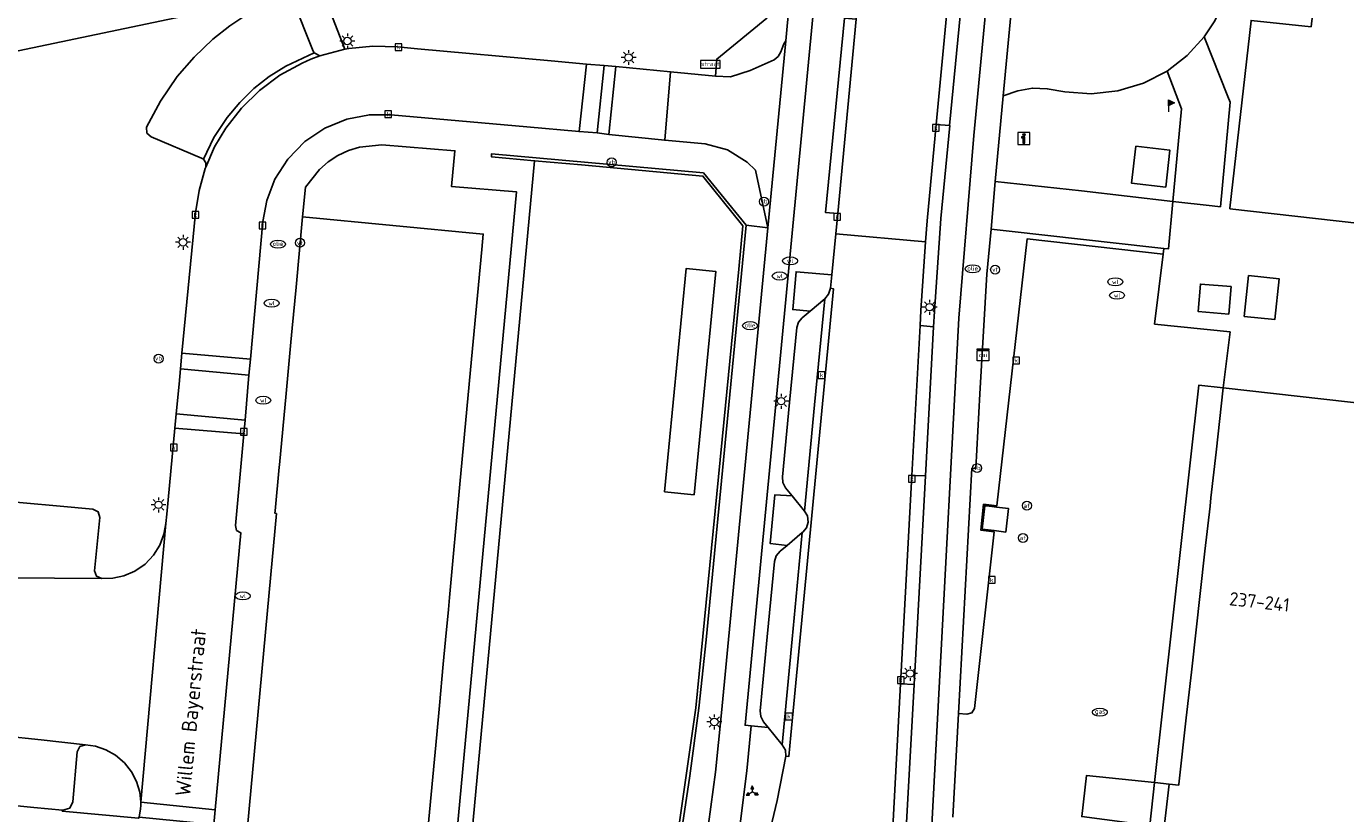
# Model space of a CAD drawing. Header units: metres. Extents: x 197147 to 199131, y 355511 to 356703.
# Tile 92 of 225: x 198009 to 198097, y 356208 to 356261. Entities that reach past the tile are written whole.
import ezdxf
from ezdxf.enums import TextEntityAlignment as Align

# ---------------------------------------------------------------- set-up
doc = ezdxf.new("R2010")
doc.units = ezdxf.units.M
for name, color, linetype in [('B-WE-GR-BEPLANTING_CULTUUR_HEESTERS-GV', 252, 'Continuous'), ('B-WE-GR-GRAS-GV', 252, 'Continuous'), ('B-WE-IE-MEUBILAIR_WEGMEUBILAIR-GV', 252, 'Continuous'), ('B-WE-IE-MEUBILAIR_WEGMEUBILAIR-S', 252, 'Continuous'), ('B-WE-IE-TERREINAFSCHEIDING_KUNSTMATIG_MUUR-G', 252, 'IE-TERREINAFSCHEIDING-KUNSTMATIG-DICHT'), ('B-WE-KL-DATA_CAI-S', 252, 'Continuous'), ('B-WE-OG-BEBOUWING-GV', 252, 'Continuous'), ('B-WE-OG-BEBOUWING_HUISNUMMER-T18', 252, 'Continuous'), ('B-WE-OG-BEBOUWING_LAGE TRAFO-GV', 252, 'Continuous'), ('B-WE-OG-BEBOUWING_STRAATNAAM-T35', 252, 'Continuous'), ('B-WE-OG-TERREIN_ERF-GV', 252, 'Continuous'), ('B-WE-RI-HWA_KOLK-S', 253, 'Continuous'), ('B-WE-RI-VWA_AFSCHEIDER-S', 253, 'Continuous'), ('B-WE-VH-GOOT-G', 253, 'Continuous'), ('B-WE-VH-ONVERHARD-GV', 253, 'Continuous'), ('B-WE-VH-VERHARDING_ASFALT-GV', 253, 'Continuous'), ('B-WE-VH-VERHARDING_BETON-GV', 253, 'Continuous'), ('B-WE-VH-VERHARDING_BETONSTRAATSTEEN-GV', 253, 'Continuous'), ('B-WE-VH-VERHARDING_HALFVERHARDING-GV', 253, 'Continuous'), ('B-WE-VH-VERHARDING_OPEN-GV', 253, 'Continuous'), ('B-WE-VH-VERHARDING_TEGEL-GV', 253, 'Continuous')]:
    doc.layers.add(name, color=color, linetype=linetype)
doc.styles.add('NLCS-ISO-M-T18', font='NLCS-ISO.ttf', dxfattribs={"height": 1.8})
doc.styles.add('NLCS-ISO-M200-T25', font='NLCS-ISO.ttf')
doc.linetypes.add('IE-TERREINAFSCHEIDING-KUNSTMATIG-DICHT', pattern='A,8,-1,[82,NLCS.SHX,S=0.75,R=90,X=0,Y=0],-1', length=10)

# ---------------------------------------------------------------- blocks, each defined once
blk = doc.blocks.new('BGT-WEGWIJZER-SO')
at = {"linetype": 'ByBlock', "lineweight": 18}
h = blk.add_hatch(color=0, dxfattribs=at)
h.dxf.hatch_style = 1
h.paths.add_polyline_path([(0.5, 1), (0, 2), (-0.5, 1)])
h = blk.add_hatch(color=0, dxfattribs=at)
h.dxf.hatch_style = 1
h.paths.add_polyline_path([(-1.38, -0.22), (-2, -1.15), (-0.88, -1.09)])
h = blk.add_hatch(color=0, dxfattribs=at)
h.dxf.hatch_style = 1
h.paths.add_polyline_path([(1.38, -0.22), (2, -1.15), (0.88, -1.09)])
at = {"color": 0, "linetype": 'ByBlock', "lineweight": 18}
for points in [[(-1.13, -0.65), (0, 0)], [(0, 1), (0, 0)], [(1.13, -0.65), (0, 0)]]:
    blk.add_lwpolyline(points, dxfattribs=at)
for points in [[(0.5, 1), (0, 2), (-0.5, 1)], [(-1.38, -0.22), (-2, -1.15), (-0.88, -1.09)], [(1.38, -0.22), (2, -1.15), (0.88, -1.09)]]:
    blk.add_lwpolyline(points, close=True, dxfattribs=at)
blk = doc.blocks.new('BGT-INFORMATIEBORD-SO')
at = {"linetype": 'ByBlock', "lineweight": 18}
h = blk.add_hatch(color=0, dxfattribs=at)
h.dxf.hatch_style = 1
h.paths.add_polyline_path([(0.32, 0.49), (-0.82, 0.49), (-0.82, 0.19), (-0.32, 0.19), (-0.32, -1.62), (0.32, -1.62)])
h = blk.add_hatch(color=0, dxfattribs=at)
h.dxf.hatch_style = 1
edge = h.paths.add_edge_path()
edge.add_arc((0, 1.25), 0.373, 0, 360)
at = {"color": 0, "linetype": 'ByBlock', "lineweight": 18}
for points in [[(-2, -2), (2, -2), (2, 2), (-2, 2)], [(0.32, 0.49), (-0.82, 0.49), (-0.82, 0.19), (-0.32, 0.19), (-0.32, -1.62), (0.32, -1.62)]]:
    blk.add_lwpolyline(points, close=True, dxfattribs=at)
blk.add_circle((0, 1.25), 0.373, dxfattribs=at)
blk = doc.blocks.new('BGT-VERKLIKKER_TRANSPORTLEIDING-SO')
at = {"color": 0, "linetype": 'ByBlock', "lineweight": 18}
blk.add_circle((0, 0), 1.5, dxfattribs=at)
at = {"color": 0, "linetype": 'ByBlock', "lineweight": 18, "style": 'NLCS-ISO-M-T18'}
blk.add_text('vt', height=1.5, dxfattribs=at).set_placement((0, 0), align=Align.MIDDLE_CENTER)
blk = doc.blocks.new('BGT-STRAATNAAMBORD-SO')
at = {"color": 0, "linetype": 'ByBlock', "lineweight": 18}
blk.add_lwpolyline([(-3.25, -1.25), (3.25, -1.25), (3.25, 1.25), (-3.25, 1.25)], close=True, dxfattribs=at)
at = {"color": 0, "linetype": 'ByBlock', "lineweight": 18, "style": 'NLCS-ISO-M-T18'}
blk.add_text('straat', height=1.5, dxfattribs=at).set_placement((0, 0.15), align=Align.MIDDLE_CENTER)
blk = doc.blocks.new('BGT-CAIKAST-SO')
at = {"color": 0, "linetype": 'ByBlock', "lineweight": 18}
for points in [[(-2, 2), (2, 2), (2, 1.68), (-2, 1.68)], [(-2, 1.52), (2, 1.52), (2, -2), (-2, -2)]]:
    blk.add_lwpolyline(points, close=True, dxfattribs=at)
at = {"color": 0, "linetype": 'ByBlock', "lineweight": 18, "style": 'NLCS-ISO-M-T18'}
blk.add_text('cai', height=1.5, dxfattribs=at).set_placement((0, 0), align=Align.MIDDLE_CENTER)
blk = doc.blocks.new('BGT-LICHTMAST-SO')
at = {"color": 0, "linetype": 'ByBlock', "lineweight": 18}
for points in [[(-1.25, 0), (-2, 0)], [(-1.41, 1.41), (-0.88, 0.88)], [(0, 2), (0, 1.25)], [(0.88, 0.88), (1.41, 1.41)], [(2, 0), (1.25, 0)], [(-1.41, -1.41), (-0.88, -0.88)], [(0, -1.25), (0, -2)], [(0.88, -0.88), (1.41, -1.41)]]:
    blk.add_lwpolyline(points, dxfattribs=at)
blk.add_circle((0, 0), 1, dxfattribs=at)
blk = doc.blocks.new('BGT-AFSLUITPAAL-SO')
at = {"color": 0, "linetype": 'ByBlock', "lineweight": 18}
blk.add_circle((0, 0), 1.5, dxfattribs=at)
at = {"color": 0, "linetype": 'ByBlock', "lineweight": 18, "style": 'NLCS-ISO-M-T18'}
blk.add_text('af', height=1.5, dxfattribs=at).set_placement((0, 0), align=Align.MIDDLE_CENTER)
blk = doc.blocks.new('BGT-VERKEERSBORDPAAL-SO')
at = {"color": 0, "linetype": 'ByBlock', "lineweight": 18}
blk.add_circle((0, 0), 1.5, dxfattribs=at)
at = {"color": 0, "linetype": 'ByBlock', "lineweight": 18, "style": 'NLCS-ISO-M-T18'}
blk.add_text('vb', height=1.5, dxfattribs=at).set_placement((0, 0.13), align=Align.MIDDLE_CENTER)
blk = doc.blocks.new('BGT-VLAGGENMAST-SO')
at = {"linetype": 'ByBlock', "lineweight": 18}
h = blk.add_hatch(color=0, dxfattribs=at)
h.dxf.hatch_style = 1
h.paths.add_polyline_path([(0, 2), (2, 1), (0, 0)])
at = {"color": 0, "linetype": 'ByBlock', "lineweight": 18}
blk.add_lwpolyline([(0, 2), (0, -2)], dxfattribs=at)
blk.add_lwpolyline([(0, 2), (2, 1), (0, 0)], close=True, dxfattribs=at)
blk = doc.blocks.new('BGT-WATERLEIDINGPUT-SO')
at = {"color": 0, "linetype": 'ByBlock', "lineweight": 18}
blk.add_ellipse((0, 0), major_axis=(2.5, 0), ratio=0.54, dxfattribs=at)
at = {"color": 0, "linetype": 'ByBlock', "lineweight": 18, "style": 'NLCS-ISO-M-T18'}
blk.add_text('wl', height=1.5, dxfattribs=at).set_placement((0, 0), align=Align.MIDDLE_CENTER)
blk = doc.blocks.new('BGT-KOLK-SO')
at = {"color": 0, "linetype": 'ByBlock', "lineweight": 18}
blk.add_lwpolyline([(-0.045, -0.045), (0.045, -0.045), (0.045, 0.045), (-0.045, 0.045)], close=True, dxfattribs=at)
at = {"color": 0, "linetype": 'ByBlock', "lineweight": 18, "style": 'NLCS-ISO-M-T18'}
blk.add_text('k', height=0.06, dxfattribs=at).set_placement((0, 0), align=Align.MIDDLE_CENTER)
blk = doc.blocks.new('BGT-BENZINEPUT_OLIEPUT-SO')
at = {"color": 0, "linetype": 'ByBlock', "lineweight": 18}
blk.add_ellipse((0, 0), major_axis=(2.5, 0), ratio=0.54, dxfattribs=at)
at = {"color": 0, "linetype": 'ByBlock', "lineweight": 18, "style": 'NLCS-ISO-M-T18'}
blk.add_text('olie', height=1.5, dxfattribs=at).set_placement((0, 0.16), align=Align.MIDDLE_CENTER)
blk = doc.blocks.new('BGT-GASPUT-SO')
at = {"color": 0, "linetype": 'ByBlock', "lineweight": 18}
blk.add_ellipse((0, 0), major_axis=(2.5, 0), ratio=0.54, dxfattribs=at)
at = {"color": 0, "linetype": 'ByBlock', "lineweight": 18, "style": 'NLCS-ISO-M-T18'}
blk.add_text('gas', height=1.5, dxfattribs=at).set_placement((0.12, 0.3), align=Align.MIDDLE_CENTER)

msp = doc.modelspace()

# ---------------------------------------------------------------- linework, layer by layer
at = {"layer": 'B-WE-GR-BEPLANTING_CULTUUR_HEESTERS-GV', "flags": 128}
for points in [[(198031.673, 356146.408), (198041.299, 356249.901), (198036.953, 356250.255), (198037.173, 356252.648), (198032.292, 356253.043), (198030.805, 356252.888), (198030.067, 356252.659), (198029.361, 356252.328), (198028.706, 356251.905), (198028.119, 356251.402), (198027.198, 356250.225), (198026.996, 356248.224), (198039.064, 356247.077), (198038.969, 356246.055), (198038.288, 356238.715), (198037.513, 356230.353), (198036.811, 356222.792), (198036.737, 356221.992), (198036.548, 356219.956), (198036.398, 356218.34), (198036.141, 356215.569), (198035.961, 356213.63), (198035.327, 356206.796)], [(198074.412, 356247.248), (198073.005, 356247.4), (198072.712, 356244.407), (198072.248, 356236.406), (198071.99, 356231.41), (198071.712, 356231.428), (198070.817, 356215.039), (198071.385, 356214.997), (198071.716, 356215.077), (198071.899, 356215.365), (198073.194, 356227.171), (198072.316, 356227.283), (198072.497, 356229.02), (198073.374, 356228.914), (198075.399, 356246.759), (198084.495, 356245.729), (198084.533, 356246.117), (198083.744, 356246.196), (198074.412, 356247.248)], [(198061.885, 356242.742), (198062.143, 356243.065), (198062.274, 356243.458), (198062.36, 356244.358), (198059.974, 356244.562), (198059.745, 356242.038), (198060.907, 356241.928), (198061.885, 356242.742)], [(198060.387, 356227.122), (198060.418, 356227.148), (198060.658, 356227.439), (198060.775, 356227.831), (198060.723, 356228.237), (198060.534, 356228.563), (198059.704, 356229.577), (198058.553, 356229.653), (198058.232, 356226.406), (198059.369, 356226.269), (198060.387, 356227.122)], [(198059.041, 356212.938), (198058.107, 356214.09), (198056.979, 356214.202), (198056.673, 356211.195), (198056.055, 356206.238), (198055.183, 356201.319), (198054.19, 356195.986), (198054.414, 356196.292), (198054.792, 356196.324), (198055.593, 356196.147), (198058.701, 356209.217), (198059.277, 356212.179), (198059.256, 356212.572), (198059.041, 356212.938)], [(198016.083, 356208.098), (198016.173, 356208.653), (198016.187, 356208.874), (198016.189, 356209.101), (198016.114, 356209.784), (198015.907, 356210.477), (198015.563, 356211.144), (198015.088, 356211.743), (198014.506, 356212.239), (198013.852, 356212.608), (198013.166, 356212.839), (198012.487, 356212.939), (198012.119, 356212.816), (198011.943, 356212.471), (198011.654, 356209.129), (198011.436, 356208.711), (198010.986, 356208.572), (198010.963, 356208.574), (198010.938, 356208.499), (198016.034, 356208.026), (198016.083, 356208.098)]]:
    msp.add_lwpolyline(points, dxfattribs=at)
at = {"layer": 'B-WE-GR-GRAS-GV', "flags": 128}
for points in [[(198023.195, 356262.521), (198008.002, 356259.322)], [(198028.522, 356262.777), (198029.809, 356259.437), (198030.076, 356259.485), (198031.7, 356259.648), (198033.332, 356259.598), (198034.666, 356259.469), (198043.598, 356258.664)], [(198043.598, 356258.664), (198045.973, 356258.438), (198047.146, 356258.344), (198047.931, 356258.273), (198051.582, 356257.92), (198054.58, 356257.631), (198054.666, 356258.784), (198058.015, 356261.51)], [(198008.33, 356229.109), (198010.796, 356228.892), (198012.984, 356228.7), (198013.332, 356228.517), (198013.448, 356228.141), (198013.099, 356224.575), (198013.227, 356224.209), (198013.58, 356224.049), (198014.309, 356224.071), (198015.061, 356224.236), (198015.796, 356224.555), (198016.467, 356225.022), (198017.031, 356225.614), (198017.457, 356226.292), (198017.734, 356227.011), (198017.867, 356227.728), (198017.926, 356228.359), (198018.466, 356234.115), (198018.554, 356235.054), (198018.739, 356237.039), (198018.835, 356238.065), (198018.938, 356239.123), (198019.849, 356248.506), (198020.085, 356250.003), (198020.498, 356251.462), (198020.533, 356251.562), (198020.54, 356251.854), (198020.371, 356252.092), (198020.247, 356252.156), (198016.881, 356253.572), (198016.599, 356253.838), (198016.561, 356254.224), (198017.492, 356255.973), (198018.617, 356257.604), (198019.747, 356258.917), (198021.003, 356260.11), (198022.139, 356261.007)], [(198045.621, 356251.699), (198042.496, 356251.984), (198038.308, 356206.938)], [(198051.956, 356206.209), (198053.273, 356215.401), (198055.264, 356235.617), (198056.138, 356244.742), (198056.415, 356247.634), (198053.74, 356250.957), (198045.621, 356251.699)], [(198053.168, 356229.639), (198054.615, 356244.57), (198052.626, 356244.784), (198051.179, 356229.853), (198053.168, 356229.639)]]:
    msp.add_lwpolyline(points, dxfattribs=at)
at = {"layer": 'B-WE-IE-MEUBILAIR_WEGMEUBILAIR-GV', "flags": 128}
for points in [[(198062.36, 356244.358), (198059.974, 356244.562), (198059.745, 356242.038), (198060.907, 356241.928), (198061.885, 356242.742), (198062.143, 356243.065), (198062.274, 356243.458), (198062.36, 356244.358)], [(198059.704, 356229.577), (198058.553, 356229.653), (198058.232, 356226.406), (198059.369, 356226.269), (198060.387, 356227.122), (198060.418, 356227.148), (198060.658, 356227.439), (198060.775, 356227.831), (198060.723, 356228.237), (198060.534, 356228.563), (198059.704, 356229.577)]]:
    msp.add_lwpolyline(points, dxfattribs=at)
at = {"layer": 'B-WE-IE-TERREINAFSCHEIDING_KUNSTMATIG_MUUR-G', "ltscale": 0.2, "flags": 128}
for points in [[(198042.496, 356251.984), (198039.611, 356252.248), (198039.628, 356252.451), (198053.779, 356251.18), (198056.632, 356247.666)], [(198045.621, 356251.699), (198042.496, 356251.984)], [(198056.138, 356244.742), (198056.415, 356247.634), (198053.74, 356250.957), (198045.621, 356251.699)], [(198056.632, 356247.666), (198053.954, 356219.948), (198053.461, 356215.399)], [(198056.138, 356244.742), (198055.264, 356235.617), (198053.273, 356215.401), (198051.956, 356206.209), (198049.53, 356193.748), (198042.731, 356163.352), (198038.889, 356146.173), (198031.589, 356139.983), (198011.124, 356139.912), (198010.106, 356141.614), (198011.36, 356155.366)], [(198049.814, 356194.108), (198050.799, 356198.764), (198051.686, 356203.44), (198052.316, 356207.145), (198052.873, 356210.862), (198053.461, 356215.399)]]:
    msp.add_lwpolyline(points, dxfattribs=at)
at = {"layer": 'B-WE-OG-BEBOUWING-GV', "flags": 128}
for points in [[(198097.33, 356297.704), (198096.098, 356297.85), (198094.233, 356281.218), (198096.58, 356280.911), (198095.169, 356267.881), (198094.005, 356268.021), (198093.795, 356265.931), (198094.934, 356265.795), (198094.379, 356260.937), (198090.375, 356261.362), (198090.371, 356261.327), (198088.961, 356248.816), (198088.957, 356248.777), (198103.354, 356247.146)], [(198082.668, 356252.959), (198082.375, 356250.487), (198084.67, 356250.219), (198084.939, 356252.694), (198082.668, 356252.959)], [(198036.548, 356219.956), (198036.737, 356221.992), (198036.811, 356222.792), (198037.513, 356230.353), (198038.288, 356238.715), (198038.969, 356246.055), (198039.064, 356247.077), (198026.996, 356248.224), (198026.558, 356243.524), (198026.303, 356240.789), (198026.217, 356239.862), (198025.897, 356236.427), (198025.453, 356231.658), (198025.438, 356231.501), (198025.167, 356228.591), (198025.15, 356228.414), (198025.248, 356228.397), (198024.76, 356223.13), (198022.438, 356198.044)], [(198107.096, 356234.714), (198088.512, 356236.8), (198088.03, 356232.495), (198087.69, 356229.454), (198087.628, 356228.902), (198087.29, 356225.877), (198086.385, 356217.788), (198086.044, 356214.744), (198085.547, 356210.302), (198085.541, 356210.245), (198084.889, 356210.318), (198084.564, 356207.432), (198085.218, 356207.358), (198085.213, 356207.317), (198085.138, 356206.647), (198084.798, 356203.605), (198084.737, 356203.063), (198084.397, 356200.027), (198083.914, 356195.708), (198085.536, 356195.527), (198102.537, 356193.596)], [(198035.327, 356206.796), (198035.961, 356213.63), (198036.141, 356215.569), (198036.398, 356218.34), (198036.548, 356219.956)]]:
    msp.add_lwpolyline(points, dxfattribs=at)
at = {"layer": 'B-WE-OG-BEBOUWING_LAGE TRAFO-GV', "flags": 128}
for points in [[(198089.035, 356243.581), (198086.99, 356243.743), (198086.844, 356241.9), (198088.88, 356241.729), (198089.035, 356243.581)], [(198090.202, 356244.313), (198089.915, 356241.579), (198091.957, 356241.364), (198092.256, 356244.087), (198090.202, 356244.313)]]:
    msp.add_lwpolyline(points, dxfattribs=at)
at = {"layer": 'B-WE-OG-TERREIN_ERF-GV', "flags": 128}
for points in [[(198096.32, 356331.681), (198089.163, 356265.082), (198088.935, 356263.794), (198088.53, 356262.537), (198087.958, 356261.347), (198087.236, 356260.256), (198088.812, 356256.285), (198088.967, 356255.896), (198088.317, 356248.913), (198087.764, 356248.974), (198085.141, 356249.266), (198084.845, 356246.085), (198084.533, 356246.117), (198084.495, 356245.729)], [(198103.354, 356247.146), (198088.957, 356248.777), (198088.961, 356248.816), (198090.371, 356261.327), (198090.375, 356261.362), (198094.379, 356260.937), (198094.934, 356265.795), (198093.795, 356265.931), (198094.005, 356268.021), (198095.169, 356267.881), (198096.58, 356280.911), (198094.233, 356281.218), (198096.098, 356297.85), (198097.33, 356297.704)], [(198084.495, 356245.729), (198083.928, 356241.066), (198088.964, 356240.543), (198088.512, 356236.8), (198107.096, 356234.714)], [(198089.035, 356243.581), (198088.88, 356241.729), (198086.844, 356241.9), (198086.99, 356243.743), (198089.035, 356243.581)], [(198090.202, 356244.313), (198092.256, 356244.087), (198091.957, 356241.364), (198089.915, 356241.579), (198090.202, 356244.313)]]:
    msp.add_lwpolyline(points, dxfattribs=at)
at = {"layer": 'B-WE-VH-GOOT-G', "flags": 128}
for points in [[(198028.14, 356258.993), (198027.546, 356258.77), (198026.965, 356258.517), (198025.482, 356257.695), (198024.126, 356256.679), (198022.916, 356255.493), (198021.867, 356254.162), (198021.116, 356252.905), (198020.533, 356251.562)], [(198059.626, 356213.591), (198062.467, 356243.425), (198062.274, 356243.458)], [(198059.626, 356213.591), (198059.482, 356212.147), (198059.277, 356212.179)]]:
    msp.add_lwpolyline(points, dxfattribs=at)
at = {"layer": 'B-WE-VH-ONVERHARD-GV', "flags": 128}
for points in [[(198073.81, 356256.331), (198073.264, 356250.606), (198079.044, 356249.983), (198085.141, 356249.266), (198085.732, 356255.444), (198084.76, 356257.978), (198083.191, 356257.166), (198081.47, 356256.647), (198079.683, 356256.456), (198077.921, 356256.594), (198076.755, 356256.799), (198075.762, 356256.839), (198074.783, 356256.667), (198073.81, 356256.331)], [(198082.668, 356252.959), (198084.939, 356252.694), (198084.67, 356250.219), (198082.375, 356250.487), (198082.668, 356252.959)]]:
    msp.add_lwpolyline(points, dxfattribs=at)
at = {"layer": 'B-WE-VH-VERHARDING_ASFALT-GV', "flags": 128}
for points in [[(198067.353, 356171.533), (198067.43, 356174.902), (198067.997, 356187.388), (198067.999, 356187.424), (198068.133, 356190.381), (198070.852, 356241.458), (198071.837, 356253.673), (198073.836, 356274.549), (198075.563, 356290.768), (198077.427, 356306.973), (198079.429, 356323.161), (198081.567, 356339.331), (198083.865, 356355.361), (198086.324, 356371.367), (198088.972, 356387.444), (198091.788, 356403.492), (198095.859, 356425.398), (198096.022, 356426.263)], [(198065.961, 356281.977), (198065.9, 356281.382), (198065.71, 356279.518), (198065.909, 356279.494), (198064.517, 356264.876), (198064.312, 356264.882), (198064.132, 356262.987), (198063.985, 356261.444), (198062.749, 356248.45), (198062.621, 356247.099), (198068.627, 356246.572), (198068.724, 356247.971), (198069.331, 356254.407), (198070.428, 356265.898), (198071.286, 356274.889), (198071.775, 356279.606), (198072.276, 356284.322), (198072.597, 356287.294), (198075.643, 356313.587)], [(198075.836, 356307.547), (198073.51, 356287.221), (198073.184, 356284.219), (198072.681, 356279.503), (198072.189, 356274.785), (198071.329, 356265.819), (198070.228, 356254.331), (198070.234, 356254.331), (198069.644, 356248.126), (198069.217, 356241.908), (198069.161, 356240.889), (198068.616, 356230.927), (198067.856, 356216.975), (198067.309, 356206.922), (198066.512, 356192.293), (198066.367, 356189.464), (198066.039, 356185.422), (198065.785, 356182.605), (198065.334, 356182.655), (198064.889, 356174.528), (198064.858, 356171.551)], [(198045.973, 356258.438), (198043.598, 356258.664), (198034.666, 356259.469), (198033.332, 356259.598), (198031.7, 356259.648), (198030.076, 356259.485), (198029.809, 356259.437), (198028.14, 356258.993), (198027.546, 356258.77), (198026.965, 356258.517), (198025.482, 356257.695), (198024.126, 356256.679), (198022.916, 356255.493), (198021.867, 356254.162), (198021.116, 356252.905), (198020.533, 356251.562), (198020.498, 356251.462), (198020.085, 356250.003), (198019.849, 356248.506), (198018.938, 356239.123), (198023.507, 356238.717), (198024.339, 356247.918), (198024.599, 356249.335), (198025.151, 356250.758), (198026.007, 356252.099), (198027.14, 356253.262), (198028.487, 356254.169), (198029.959, 356254.771), (198031.458, 356255.059), (198032.899, 356255.062), (198041.971, 356254.26), (198045.467, 356253.934)], [(198047.146, 356258.344), (198045.973, 356258.438), (198045.467, 356253.934), (198046.681, 356253.842)], [(198047.467, 356253.743), (198047.931, 356258.273), (198047.146, 356258.344), (198046.681, 356253.842), (198047.467, 356253.743)], [(198047.467, 356253.743), (198051.195, 356253.348), (198051.582, 356257.92), (198047.931, 356258.273)], [(198062.621, 356247.099), (198062.36, 356244.358), (198062.274, 356243.458), (198062.467, 356243.425), (198059.626, 356213.591), (198059.482, 356212.147), (198059.277, 356212.179), (198058.701, 356209.217), (198055.593, 356196.147), (198054.192, 356190.256), (198052.937, 356184.354), (198052.024, 356178.889), (198050.022, 356157.729), (198049.245, 356149.577), (198049.224, 356149.219)], [(198061.612, 356147.902), (198061.645, 356148.256), (198063.471, 356168.095), (198063.671, 356170.177), (198064.873, 356182.705), (198065.141, 356185.503), (198065.44, 356189.515), (198065.604, 356192.33), (198066.403, 356207), (198066.946, 356217.006), (198067.707, 356230.934), (198068.255, 356240.979), (198068.309, 356241.979), (198068.627, 356246.572)], [(198016.189, 356209.101), (198021.163, 356208.6), (198022.867, 356227.113), (198022.575, 356227.27), (198022.504, 356227.595), (198023.068, 356233.721), (198018.466, 356234.115), (198017.926, 356228.359), (198017.867, 356227.728), (198016.189, 356209.101)], [(198017.867, 356227.728), (198017.734, 356227.011), (198017.457, 356226.292), (198017.031, 356225.614), (198016.467, 356225.022), (198015.796, 356224.555), (198015.061, 356224.236), (198014.309, 356224.071), (198013.58, 356224.049), (198010.418, 356224.08), (198007.922, 356224.105)], [(198006.965, 356213.542), (198009.537, 356213.261), (198012.487, 356212.939), (198013.166, 356212.839), (198013.852, 356212.608), (198014.506, 356212.239), (198015.088, 356211.743), (198015.563, 356211.144), (198015.907, 356210.477), (198016.114, 356209.784), (198016.189, 356209.101)]]:
    msp.add_lwpolyline(points, dxfattribs=at)
at = {"layer": 'B-WE-VH-VERHARDING_BETON-GV', "flags": 128}
for points in [[(198069.331, 356254.407), (198070.228, 356254.331), (198071.329, 356265.819), (198070.428, 356265.898), (198069.331, 356254.407)], [(198069.161, 356240.889), (198068.255, 356240.979), (198067.707, 356230.934), (198068.616, 356230.927), (198069.161, 356240.889)], [(198073.364, 356228.828), (198072.704, 356228.907), (198072.574, 356228.923), (198072.411, 356227.358), (198073.203, 356227.257), (198073.981, 356227.157), (198074.168, 356228.732), (198073.364, 356228.828)], [(198066.403, 356207), (198067.309, 356206.922), (198067.856, 356216.975), (198066.946, 356217.006), (198066.403, 356207)]]:
    msp.add_lwpolyline(points, dxfattribs=at)
at = {"layer": 'B-WE-VH-VERHARDING_BETONSTRAATSTEEN-GV', "flags": 128}
for points in [[(198027.771, 356259.191), (198027.709, 356259.302), (198026.338, 356262.728), (198026.072, 356262.994), (198025.696, 356262.991), (198023.944, 356262.151), (198023.346, 356261.806), (198022.139, 356261.007), (198021.003, 356260.11), (198019.747, 356258.917), (198018.617, 356257.604), (198017.492, 356255.973), (198016.561, 356254.224), (198016.599, 356253.838), (198016.881, 356253.572), (198020.247, 356252.156), (198020.371, 356252.092)], [(198074.437, 356262.916), (198073.81, 356256.331), (198074.783, 356256.667), (198075.762, 356256.839), (198076.755, 356256.799), (198077.921, 356256.594), (198079.683, 356256.456), (198081.47, 356256.647), (198083.191, 356257.166), (198084.76, 356257.978), (198086.098, 356259.008), (198087.236, 356260.256), (198087.958, 356261.347)], [(198025.872, 356258.314), (198024.77, 356257.613), (198023.746, 356256.804), (198022.798, 356255.882), (198021.951, 356254.866), (198021.074, 356253.529), (198020.371, 356252.092), (198020.54, 356251.854), (198020.533, 356251.562), (198021.116, 356252.905), (198021.867, 356254.162), (198022.916, 356255.493), (198024.126, 356256.679), (198025.482, 356257.695), (198026.965, 356258.517), (198027.546, 356258.77), (198028.14, 356258.993), (198027.771, 356259.191), (198025.872, 356258.314)], [(198088.964, 356240.543), (198083.928, 356241.066), (198084.495, 356245.729), (198075.399, 356246.759), (198073.374, 356228.914), (198072.497, 356229.02), (198072.316, 356227.283), (198073.194, 356227.171), (198071.899, 356215.365), (198071.716, 356215.077), (198071.385, 356214.997), (198070.817, 356215.039), (198070.438, 356208.106)], [(198059.041, 356212.938), (198059.256, 356212.572), (198059.277, 356212.179), (198059.482, 356212.147), (198059.626, 356213.591), (198062.467, 356243.425), (198062.274, 356243.458), (198062.143, 356243.065), (198061.885, 356242.742)], [(198059.704, 356229.577), (198060.534, 356228.563), (198061.211, 356235.667), (198061.885, 356242.742), (198060.907, 356241.928), (198060.384, 356241.492), (198060.123, 356241.202), (198060.014, 356240.827), (198059.538, 356235.827), (198059.066, 356230.863), (198059.091, 356230.466), (198059.268, 356230.11), (198059.704, 356229.577)], [(198079.053, 356208.136), (198079.375, 356210.889), (198083.918, 356210.419), (198086.887, 356236.992), (198088.512, 356236.8), (198088.964, 356240.543)], [(198023.411, 356237.657), (198023.507, 356238.717), (198018.938, 356239.123), (198018.835, 356238.065)], [(198023.154, 356234.649), (198023.411, 356237.657), (198018.835, 356238.065), (198018.739, 356237.039), (198018.554, 356235.054)], [(198023.068, 356233.721), (198023.154, 356234.649), (198018.554, 356235.054), (198018.466, 356234.115), (198023.068, 356233.721)], [(198002.833, 356224.156), (198005.374, 356224.131), (198007.922, 356224.105), (198010.418, 356224.08), (198013.58, 356224.049), (198013.227, 356224.209), (198013.099, 356224.575), (198013.448, 356228.141), (198013.332, 356228.517), (198012.984, 356228.7), (198010.796, 356228.892), (198008.33, 356229.109), (198005.829, 356229.329), (198003.327, 356229.549), (198003.156, 356227.671), (198002.859, 356224.436)], [(198072.704, 356228.907), (198073.364, 356228.828), (198074.168, 356228.732), (198073.981, 356227.157), (198073.203, 356227.257), (198072.411, 356227.358), (198072.574, 356228.923), (198072.704, 356228.907)], [(198060.534, 356228.563), (198060.723, 356228.237), (198060.775, 356227.831), (198060.658, 356227.439), (198060.418, 356227.148), (198060.387, 356227.122)], [(198058.041, 356220.164), (198057.569, 356215.215), (198057.609, 356214.828), (198057.789, 356214.483), (198058.107, 356214.09), (198059.041, 356212.938), (198059.712, 356220.005), (198060.387, 356227.122), (198059.369, 356226.269), (198058.9, 356225.876), (198058.645, 356225.574), (198058.522, 356225.198), (198058.041, 356220.164)], [(198001.87, 356213.584), (198001.539, 356209.953), (198001.647, 356209.606), (198001.968, 356209.436), (198001.977, 356209.435), (198004.065, 356209.235), (198006.561, 356208.996), (198009.04, 356208.758), (198010.963, 356208.574), (198010.986, 356208.572), (198011.436, 356208.711), (198011.654, 356209.129), (198011.943, 356212.471), (198012.119, 356212.816), (198012.487, 356212.939), (198009.537, 356213.261), (198006.965, 356213.542), (198004.454, 356213.817), (198001.916, 356214.094)], [(198016.189, 356209.101), (198016.187, 356208.874), (198016.173, 356208.653), (198016.083, 356208.098), (198021.073, 356207.619), (198021.163, 356208.6), (198016.189, 356209.101)]]:
    msp.add_lwpolyline(points, dxfattribs=at)
at = {"layer": 'B-WE-VH-VERHARDING_HALFVERHARDING-GV', "flags": 128}
msp.add_lwpolyline([(198087.29, 356225.877), (198087.628, 356228.902), (198087.69, 356229.454), (198088.03, 356232.495), (198088.512, 356236.8), (198086.887, 356236.992), (198083.918, 356210.419), (198083.947, 356210.416), (198084.889, 356210.318), (198085.541, 356210.245), (198085.547, 356210.302), (198086.044, 356214.744), (198086.385, 356217.788), (198087.29, 356225.877)], dxfattribs=at)
at = {"layer": 'B-WE-VH-VERHARDING_OPEN-GV', "flags": 128}
for points in [[(198088.812, 356256.285), (198087.236, 356260.256), (198086.098, 356259.008), (198084.76, 356257.978), (198085.732, 356255.444), (198085.141, 356249.266), (198087.764, 356248.974), (198088.317, 356248.913), (198088.967, 356255.896), (198088.812, 356256.285)], [(198079.044, 356249.983), (198073.264, 356250.606), (198073.005, 356247.4), (198074.412, 356247.248), (198083.744, 356246.196), (198084.533, 356246.117), (198084.845, 356246.085), (198085.141, 356249.266), (198079.044, 356249.983)], [(198083.918, 356210.419), (198079.375, 356210.889), (198079.053, 356208.136), (198083.598, 356207.555), (198083.918, 356210.419)], [(198083.598, 356207.555), (198083.626, 356207.552), (198084.564, 356207.432), (198084.889, 356210.318), (198083.947, 356210.416), (198083.918, 356210.419)]]:
    msp.add_lwpolyline(points, dxfattribs=at)
at = {"layer": 'B-WE-VH-VERHARDING_TEGEL-GV', "flags": 128}
for points in [[(198052.445, 356197.245), (198051.875, 356194.262), (198053.796, 356193.87), (198054.19, 356195.986), (198055.183, 356201.319), (198056.055, 356206.238), (198056.673, 356211.195), (198056.979, 356214.202), (198056.563, 356214.247), (198062.479, 356276.088), (198064.29, 356293.182), (198066.295, 356310.254), (198067.388, 356319.216), (198068.509, 356328.174), (198068.676, 356329.455), (198069.335, 356334.448), (198070.385, 356342.178), (198071.15, 356347.654), (198071.788, 356352.131), (198072.438, 356356.605)], [(198077.427, 356306.973), (198075.563, 356290.768), (198073.836, 356274.549), (198071.837, 356253.673), (198070.852, 356241.458), (198068.133, 356190.381), (198067.999, 356187.424), (198067.997, 356187.388), (198069.694, 356187.224), (198070.059, 356187.184)], [(198070.438, 356208.106), (198070.817, 356215.039), (198071.712, 356231.428), (198071.99, 356231.41), (198072.248, 356236.406), (198072.712, 356244.407), (198073.005, 356247.4), (198073.264, 356250.606), (198073.81, 356256.331), (198074.437, 356262.916), (198074.545, 356264.044), (198077.063, 356263.795), (198079.807, 356261.66), (198080.673, 356261.892), (198081.502, 356262.265), (198082.26, 356262.766), (198082.919, 356263.374), (198078.718, 356266.444), (198078.749, 356266.657), (198079.42, 356272.907), (198079.651, 356275.052), (198075.654, 356275.479), (198078.45, 356301.016)], [(198008.002, 356259.322), (198023.195, 356262.521), (198023.346, 356261.806), (198023.944, 356262.151), (198025.696, 356262.991), (198026.072, 356262.994), (198026.338, 356262.728), (198027.709, 356259.302), (198027.771, 356259.191), (198028.14, 356258.993), (198029.809, 356259.437), (198028.522, 356262.777), (198028.135, 356263.781), (198027.492, 356265.448), (198015.816, 356263.003), (198015.439, 356264.905), (198014.926, 356267.005), (198014.89, 356267.294), (198015.101, 356267.344), (198013.1, 356276.976), (198012.878, 356276.946), (198012.825, 356277.2), (198004.592, 356275.48)], [(198058.5, 356258.718), (198058.762, 356258.958), (198058.959, 356259.254), (198059.148, 356259.809), (198059.276, 356259.995), (198059.508, 356262.419), (198058.105, 356262.449), (198058.015, 356261.51), (198054.666, 356258.784), (198054.58, 356257.631)], [(198063.985, 356261.444), (198063.196, 356261.523), (198061.939, 356248.519), (198062.749, 356248.45), (198063.985, 356261.444)], [(198058.5, 356258.718), (198056.908, 356258.019), (198055.591, 356257.59), (198054.58, 356257.631), (198051.582, 356257.92), (198051.195, 356253.348), (198053.888, 356253.107), (198055.38, 356252.703), (198056.695, 356251.889), (198057.25, 356251.348), (198058.082, 356247.506), (198059.276, 356259.995)], [(198051.195, 356253.348), (198047.467, 356253.743), (198046.681, 356253.842), (198045.467, 356253.934), (198041.971, 356254.26), (198032.899, 356255.062), (198031.458, 356255.059), (198029.959, 356254.771), (198028.487, 356254.169), (198027.14, 356253.262), (198026.007, 356252.099), (198025.151, 356250.758), (198024.599, 356249.335), (198024.339, 356247.918), (198023.507, 356238.717), (198023.411, 356237.657), (198023.154, 356234.649), (198023.068, 356233.721), (198022.504, 356227.595), (198022.575, 356227.27), (198022.867, 356227.113), (198021.163, 356208.6), (198021.073, 356207.619)], [(198069.331, 356254.407), (198068.724, 356247.971), (198068.627, 356246.572), (198068.309, 356241.979), (198068.255, 356240.979), (198069.161, 356240.889), (198069.217, 356241.908), (198069.644, 356248.126), (198070.234, 356254.331), (198070.228, 356254.331), (198069.331, 356254.407)], [(198022.438, 356198.044), (198024.76, 356223.13), (198025.248, 356228.397), (198025.15, 356228.414), (198025.167, 356228.591), (198025.438, 356231.501), (198025.453, 356231.658), (198025.897, 356236.427), (198026.217, 356239.862), (198026.303, 356240.789), (198026.558, 356243.524), (198026.996, 356248.224), (198027.198, 356250.225), (198028.119, 356251.402), (198028.706, 356251.905), (198029.361, 356252.328), (198030.067, 356252.659), (198030.805, 356252.888), (198032.292, 356253.043), (198037.173, 356252.648), (198036.953, 356250.255), (198041.299, 356249.901), (198031.673, 356146.408)], [(198038.308, 356206.938), (198042.496, 356251.984), (198039.611, 356252.248), (198039.628, 356252.451), (198053.779, 356251.18), (198056.632, 356247.666)], [(198056.979, 356214.202), (198058.107, 356214.09), (198057.789, 356214.483), (198057.609, 356214.828), (198057.569, 356215.215), (198058.041, 356220.164), (198058.522, 356225.198), (198058.645, 356225.574), (198058.9, 356225.876), (198059.369, 356226.269), (198058.232, 356226.406), (198058.553, 356229.653), (198059.704, 356229.577), (198059.268, 356230.11), (198059.091, 356230.466), (198059.066, 356230.863), (198059.538, 356235.827), (198060.014, 356240.827), (198060.123, 356241.202), (198060.384, 356241.492), (198060.907, 356241.928), (198059.745, 356242.038), (198059.974, 356244.562), (198062.36, 356244.358), (198062.621, 356247.099), (198062.749, 356248.45)], [(198052.445, 356197.245), (198053.661, 356204.149), (198054.576, 356211.1), (198054.982, 356215.086), (198058.081, 356247.498), (198056.632, 356247.666), (198053.954, 356219.948), (198053.461, 356215.399), (198052.873, 356210.862), (198052.316, 356207.145), (198051.686, 356203.44), (198050.799, 356198.764), (198049.814, 356194.108), (198039.063, 356146.017)], [(198058.081, 356247.498), (198058.082, 356247.506)], [(198067.856, 356216.975), (198068.616, 356230.927), (198067.707, 356230.934), (198066.946, 356217.006), (198067.856, 356216.975)], [(198016.034, 356208.026), (198010.938, 356208.499), (198010.963, 356208.574), (198009.04, 356208.758), (198006.561, 356208.996)]]:
    msp.add_lwpolyline(points, dxfattribs=at)

# ---------------------------------------------------------------- block references
at = {"layer": 'B-WE-IE-MEUBILAIR_WEGMEUBILAIR-S'}
for name, p, xscale, yscale, zscale in [('BGT-LICHTMAST-SO', (198029.994, 356259.988), 0.25, 0.25, 0.25), ('BGT-LICHTMAST-SO', (198048.782, 356258.886), 0.25, 0.25, 0.25), ('BGT-STRAATNAAMBORD-SO', (198054.244, 356258.432), 0.2, 0.2, 0.2), ('BGT-VLAGGENMAST-SO', (198084.845, 356255.65), 0.2, 0.2, 0.2), ('BGT-INFORMATIEBORD-SO', (198075.191, 356253.478), 0.2, 0.2, 0.2), ('BGT-VERKEERSBORDPAAL-SO', (198047.651, 356251.877), 0.2, 0.2, 0.2), ('BGT-VERKEERSBORDPAAL-SO', (198057.825, 356249.249), 0.2, 0.2, 0.2), ('BGT-LICHTMAST-SO', (198019.006, 356246.531), 0.25, 0.25, 0.25), ('BGT-VERKLIKKER_TRANSPORTLEIDING-SO', (198026.816, 356246.499), 0.2, 0.2, 0.2), ('BGT-WATERLEIDINGPUT-SO', (198059.573, 356245.289), 0.2, 0.2, 0.2), ('BGT-WATERLEIDINGPUT-SO', (198058.875, 356244.277), 0.2, 0.2, 0.2), ('BGT-VERKLIKKER_TRANSPORTLEIDING-SO', (198073.27, 356244.707), 0.2, 0.2, 0.2), ('BGT-WATERLEIDINGPUT-SO', (198081.296, 356243.89), 0.2, 0.2, 0.2), ('BGT-WATERLEIDINGPUT-SO', (198024.931, 356242.463), 0.2, 0.2, 0.2), ('BGT-LICHTMAST-SO', (198068.893, 356242.193), 0.25, 0.25, 0.25), ('BGT-WATERLEIDINGPUT-SO', (198081.417, 356242.992), 0.2, 0.2, 0.2), ('BGT-VERKEERSBORDPAAL-SO', (198017.372, 356238.754), 0.2, 0.2, 0.2), ('BGT-WATERLEIDINGPUT-SO', (198024.367, 356235.972), 0.2, 0.2, 0.2), ('BGT-LICHTMAST-SO', (198058.975, 356235.909), 0.25, 0.25, 0.25), ('BGT-VERKEERSBORDPAAL-SO', (198072.066, 356231.434), 0.2, 0.2, 0.2), ('BGT-LICHTMAST-SO', (198017.369, 356228.979), 0.25, 0.25, 0.25), ('BGT-AFSLUITPAAL-SO', (198075.391, 356228.926), 0.2, 0.2, 0.2), ('BGT-AFSLUITPAAL-SO', (198075.128, 356226.77), 0.2, 0.2, 0.2), ('BGT-WATERLEIDINGPUT-SO', (198023.001, 356222.892), 0.2, 0.2, 0.2), ('BGT-LICHTMAST-SO', (198067.585, 356217.707), 0.25, 0.25, 0.25), ('BGT-GASPUT-SO', (198080.264, 356215.119), 0.2, 0.2, 0.2), ('BGT-LICHTMAST-SO', (198054.507, 356214.466), 0.25, 0.25, 0.25), ('BGT-WEGWIJZER-SO', (198057.041, 356209.797), 0.2, 0.2, 0.2)]:
    msp.add_blockref(name, p, dxfattribs=dict(at, xscale=xscale, yscale=yscale, zscale=zscale))
at = {"layer": 'B-WE-KL-DATA_CAI-S', "xscale": 0.2, "yscale": 0.2, "zscale": 0.2}
msp.add_blockref('BGT-CAIKAST-SO', (198072.459, 356239.005), dxfattribs=at)
at = {"layer": 'B-WE-RI-HWA_KOLK-S', "xscale": 5, "yscale": 5, "zscale": 5}
for p in [(198033.407, 356259.57), (198032.722, 356255.095), (198069.304, 356254.188), (198019.834, 356248.36), (198062.712, 356248.231), (198024.321, 356247.657), (198074.677, 356238.632), (198061.674, 356237.651), (198023.066, 356233.859), (198018.39, 356232.806), (198067.704, 356230.721), (198073.042, 356223.96), (198066.961, 356217.266), (198059.495, 356214.832)]:
    msp.add_blockref('BGT-KOLK-SO', p, dxfattribs=at)
at = {"layer": 'B-WE-RI-VWA_AFSCHEIDER-S', "xscale": 0.2, "yscale": 0.2, "zscale": 0.2}
for p in [(198025.351, 356246.407), (198071.771, 356244.757), (198056.896, 356240.957)]:
    msp.add_blockref('BGT-BENZINEPUT_OLIEPUT-SO', p, dxfattribs=at)

# ---------------------------------------------------------------- texts
at = {"layer": 'B-WE-OG-BEBOUWING_HUISNUMMER-T18', "insert": (198090.937, 356222.496), "char_height": 0.9, "attachment_point": 5, "rotation": 353.6, "style": 'NLCS-ISO-M200-T25'}
msp.add_mtext('237-241', dxfattribs=at)
at = {"layer": 'B-WE-OG-BEBOUWING_STRAATNAAM-T35', "insert": (198019.673, 356215.089), "char_height": 1, "attachment_point": 5, "rotation": 84.5, "style": 'NLCS-ISO-M200-T25'}
msp.add_mtext('Willem Bayerstraat', dxfattribs=at)

doc.saveas('drawing.dxf')
